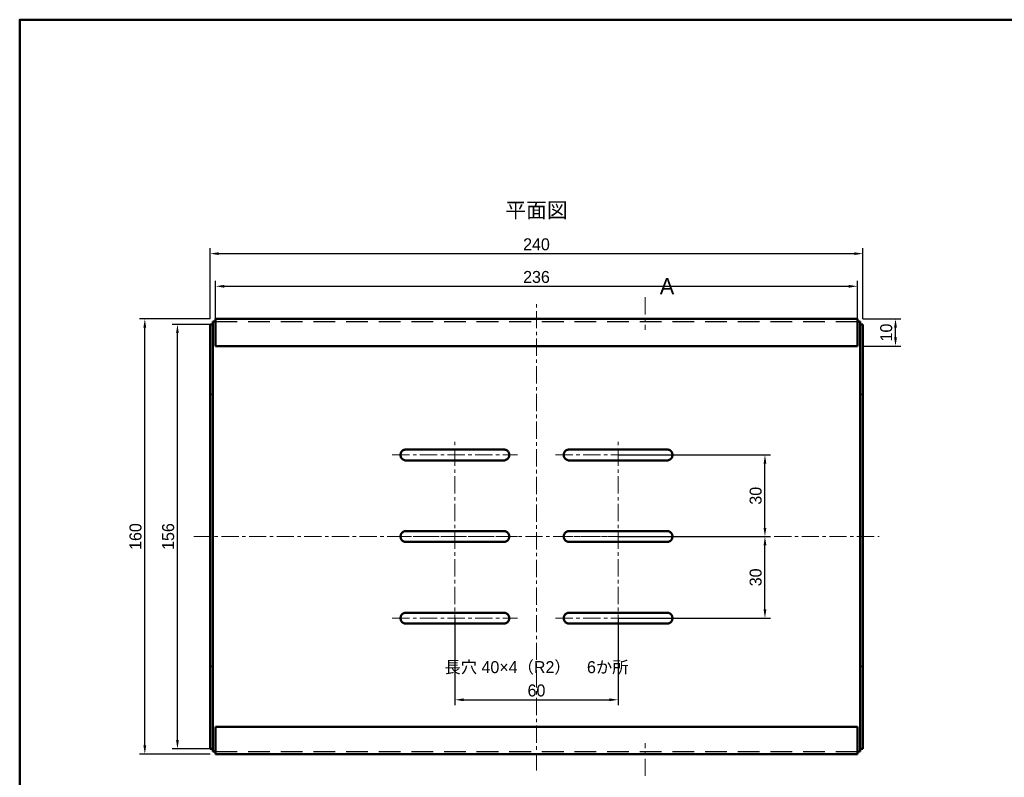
# Model space of a CAD drawing. Header units: millimetres. Extents: x 20 to 820, y 20 to 574.
# Tile 2 of 5: x 20 to 382, y 296 to 574. Entities that reach past the tile are written whole.
import ezdxf
from ezdxf.enums import TextEntityAlignment as Align

# ---------------------------------------------------------------- set-up
doc = ezdxf.new("R2010")
doc.units = ezdxf.units.MM
doc.header["$LTSCALE"] = 2
doc.linetypes.add('CENTER', pattern=[5.08, 3.175, -0.635, 0.635, -0.635])
doc.linetypes.add('HIDDEN', pattern=[6, 4, -2])
for name, color, linetype, lineweight in [('かくれ線', 8, 'Continuous', 25), ('中心線', 1, 'Continuous', 18), ('図枠', 7, 'Continuous', 50), ('外形線', 7, 'Continuous', 50), ('寸法', 2, 'Continuous', 13), ('文字', 7, 'Continuous', 18)]:
    doc.layers.add(name, color=color, linetype=linetype, lineweight=lineweight)
doc.styles.add('JP', font='ipag.ttf')
doc.styles.add('OpenSansCondensed-Light', font='OpenSansCondensed-Light.ttf')
doc.dimstyles.new('EZDXF', dxfattribs={"dimtxt": 0.25, "dimasz": 0.175, "dimexe": 0.375, "dimexo": 0.125, "dimgap": 0.1, "dimtad": 1, "dimlfac": 100, "dimzin": 12, "dimdsep": 46, "dimtxsty": 'OpenSansCondensed-Light', "dimblk": 'ARCHTICK', "dimcen": 2.5, "dimazin": 3, "dimtfac": 0.5, "dimtmove": 2, "dimatfit": 3})

# ---------------------------------------------------------------- blocks, each defined once
blk = doc.blocks.new('_CLOSEDFILLED')
at = {"color": 0, "linetype": 'BYBLOCK'}
blk.add_solid([(-1, 0.16), (0, 0), (-1, -0.16)], dxfattribs=at)
blk = doc.blocks.new('*D1')
for p, q in [((90, 464), (90, 490)), ((330, 464), (330, 490)), ((93.2, 488), (326.8, 488))]:
    blk.add_line(p, q)
at = {"layer": 'Defpoints'}
for p in [(90, 488), (90, 464), (330, 464)]:
    blk.add_point(p, dxfattribs=at)
at = {"layer": '寸法', "xscale": 3.2, "yscale": 3.2, "rotation": 180}
blk.add_blockref('_CLOSEDFILLED', (90, 488), dxfattribs=at)
at = {"layer": '寸法', "xscale": 3.2, "yscale": 3.2}
blk.add_blockref('_CLOSEDFILLED', (330, 488), dxfattribs=at)
at = {"layer": '寸法', "insert": (210, 491.4), "char_height": 4.4, "attachment_point": 5, "style": 'JP'}
blk.add_mtext('240', dxfattribs=at)
blk = doc.blocks.new('*D2')
for p, q in [((92, 464), (92, 478)), ((328, 464), (328, 478)), ((95.2, 476), (324.8, 476))]:
    blk.add_line(p, q)
at = {"layer": 'Defpoints'}
for p in [(92, 476), (92, 464), (328, 464)]:
    blk.add_point(p, dxfattribs=at)
at = {"layer": '寸法', "xscale": 3.2, "yscale": 3.2, "rotation": 180}
blk.add_blockref('_CLOSEDFILLED', (92, 476), dxfattribs=at)
at = {"layer": '寸法', "xscale": 3.2, "yscale": 3.2}
blk.add_blockref('_CLOSEDFILLED', (328, 476), dxfattribs=at)
at = {"layer": '寸法', "insert": (210, 479.4), "char_height": 4.4, "attachment_point": 5, "style": 'JP'}
blk.add_mtext('236', dxfattribs=at)
blk = doc.blocks.new('*D3')
for p, q in [((90, 464), (64, 464)), ((66, 307.2), (66, 460.8)), ((90, 304), (64, 304))]:
    blk.add_line(p, q)
at = {"layer": 'Defpoints'}
for p in [(90, 464), (66, 304), (90, 304)]:
    blk.add_point(p, dxfattribs=at)
at = {"layer": '寸法', "xscale": 3.2, "yscale": 3.2}
for p, rotation in [((66, 464), 90), ((66, 304), 270)]:
    blk.add_blockref('_CLOSEDFILLED', p, dxfattribs=dict(at, rotation=rotation))
at = {"layer": '寸法', "insert": (62.6, 384), "char_height": 4.4, "attachment_point": 5, "rotation": 90, "style": 'JP'}
blk.add_mtext('160', dxfattribs=at)
blk = doc.blocks.new('*D4')
for p, q in [((90, 462), (76, 462)), ((78, 309.2), (78, 458.8)), ((90, 306), (76, 306))]:
    blk.add_line(p, q)
at = {"layer": 'Defpoints'}
for p in [(90, 462), (78, 306), (90, 306)]:
    blk.add_point(p, dxfattribs=at)
at = {"layer": '寸法', "xscale": 3.2, "yscale": 3.2}
for p, rotation in [((78, 462), 90), ((78, 306), 270)]:
    blk.add_blockref('_CLOSEDFILLED', p, dxfattribs=dict(at, rotation=rotation))
at = {"layer": '寸法', "insert": (74.6, 384), "char_height": 4.4, "attachment_point": 5, "rotation": 90, "style": 'JP'}
blk.add_mtext('156', dxfattribs=at)
blk = doc.blocks.new('*D5')
for p, q in [((330, 464), (344, 464)), ((342, 457.2), (342, 460.8)), ((330, 454), (344, 454))]:
    blk.add_line(p, q)
at = {"layer": 'Defpoints'}
for p in [(330, 464), (330, 454), (342, 454)]:
    blk.add_point(p, dxfattribs=at)
at = {"layer": '寸法', "xscale": 3.2, "yscale": 3.2}
for p, rotation in [((342, 464), 90), ((342, 454), 270)]:
    blk.add_blockref('_CLOSEDFILLED', p, dxfattribs=dict(at, rotation=rotation))
at = {"layer": '寸法', "insert": (338.6, 459), "char_height": 4.4, "attachment_point": 5, "rotation": 90, "style": 'JP'}
blk.add_mtext('10', dxfattribs=at)
blk = doc.blocks.new('*D6')
for p, q in [((180, 354), (180, 322)), ((240, 354), (240, 322)), ((183.2, 324), (236.8, 324))]:
    blk.add_line(p, q)
at = {"layer": 'Defpoints'}
for p in [(180, 354), (240, 354), (180, 324)]:
    blk.add_point(p, dxfattribs=at)
at = {"layer": '寸法', "xscale": 3.2, "yscale": 3.2, "rotation": 180}
blk.add_blockref('_CLOSEDFILLED', (180, 324), dxfattribs=at)
at = {"layer": '寸法', "xscale": 3.2, "yscale": 3.2}
blk.add_blockref('_CLOSEDFILLED', (240, 324), dxfattribs=at)
at = {"layer": '寸法', "insert": (210, 327.4), "char_height": 4.4, "attachment_point": 5, "style": 'JP'}
blk.add_mtext('60', dxfattribs=at)
blk = doc.blocks.new('*D7')
for p, q in [((240, 384), (296, 384)), ((294, 357.2), (294, 380.8)), ((240, 354), (296, 354))]:
    blk.add_line(p, q)
at = {"layer": 'Defpoints'}
for p in [(240, 384), (240, 354), (294, 354)]:
    blk.add_point(p, dxfattribs=at)
at = {"layer": '寸法', "xscale": 3.2, "yscale": 3.2}
for p, rotation in [((294, 384), 90), ((294, 354), 270)]:
    blk.add_blockref('_CLOSEDFILLED', p, dxfattribs=dict(at, rotation=rotation))
at = {"layer": '寸法', "insert": (290.6, 369), "char_height": 4.4, "attachment_point": 5, "rotation": 90, "style": 'JP'}
blk.add_mtext('30', dxfattribs=at)
blk = doc.blocks.new('*D8')
for p, q in [((240, 414), (296, 414)), ((294, 387.2), (294, 410.8)), ((240, 384), (296, 384))]:
    blk.add_line(p, q)
at = {"layer": 'Defpoints'}
for p in [(240, 414), (240, 384), (294, 384)]:
    blk.add_point(p, dxfattribs=at)
at = {"layer": '寸法', "xscale": 3.2, "yscale": 3.2}
for p, rotation in [((294, 414), 90), ((294, 384), 270)]:
    blk.add_blockref('_CLOSEDFILLED', p, dxfattribs=dict(at, rotation=rotation))
at = {"layer": '寸法', "insert": (290.6, 399), "char_height": 4.4, "attachment_point": 5, "rotation": 90, "style": 'JP'}
blk.add_mtext('30', dxfattribs=at)

msp = doc.modelspace()

# ---------------------------------------------------------------- linework, layer by layer
at = {"layer": 'かくれ線', "linetype": 'HIDDEN'}
for points in [[(92, 464), (328, 464)], [(92, 463), (92, 464)], [(328, 463), (328, 464)], [(90, 462), (91, 462)], [(90, 306), (90, 462)], [(91, 463), (92, 463)], [(91, 462), (91, 463)], [(91, 306), (91, 462)], [(92, 463), (328, 463)], [(92, 463), (328, 463)], [(92, 454), (92, 463)], [(328, 463), (329, 463)], [(328, 454), (328, 463)], [(329, 462), (329, 463)], [(329, 306), (329, 462)], [(329, 462), (330, 462)], [(330, 306), (330, 462)], [(92, 454), (328, 454)], [(90, 436.25), (90, 436.0625), (90, 435.875), (90, 435.6875), (90, 435.5), (90, 435.3125), (90, 435.125), (90, 434.9375), (90, 434.75), (90, 434.5625), (90, 434.375), (90, 434.1875), (90, 434), (90, 433.8125), (90, 433.625), (90, 433.4375), (90, 433.25), (90, 433.0625), (90, 432.875), (90, 432.6875), (90, 432.5), (90, 432.3125), (90, 432.125), (90, 431.9375), (90, 431.75)], [(90, 431.75), (90, 431.9375), (90, 432.125), (90, 432.3125), (90, 432.5), (90, 432.6875), (90, 432.875), (90, 433.0625), (90, 433.25), (90, 433.4375), (90, 433.625), (90, 433.8125), (90, 434), (90, 434.1875), (90, 434.375), (90, 434.5625), (90, 434.75), (90, 434.9375), (90, 435.125), (90, 435.3125), (90, 435.5), (90, 435.6875), (90, 435.875), (90, 436.0625), (90, 436.25)], [(91, 436.25), (90, 436.25)], [(91, 436.25), (91, 436.0625), (91, 435.875), (91, 435.6875), (91, 435.5), (91, 435.3125), (91, 435.125), (91, 434.9375), (91, 434.75), (91, 434.5625), (91, 434.375), (91, 434.1875), (91, 434), (91, 433.8125), (91, 433.625), (91, 433.4375), (91, 433.25), (91, 433.0625), (91, 432.875), (91, 432.6875), (91, 432.5), (91, 432.3125), (91, 432.125), (91, 431.9375), (91, 431.75)], [(91, 431.75), (91, 431.9375), (91, 432.125), (91, 432.3125), (91, 432.5), (91, 432.6875), (91, 432.875), (91, 433.0625), (91, 433.25), (91, 433.4375), (91, 433.625), (91, 433.8125), (91, 434), (91, 434.1875), (91, 434.375), (91, 434.5625), (91, 434.75), (91, 434.9375), (91, 435.125), (91, 435.3125), (91, 435.5), (91, 435.6875), (91, 435.875), (91, 436.0625), (91, 436.25)], [(329, 436.25), (329, 436.0625), (329, 435.875), (329, 435.6875), (329, 435.5), (329, 435.3125), (329, 435.125), (329, 434.9375), (329, 434.75), (329, 434.5625), (329, 434.375), (329, 434.1875), (329, 434), (329, 433.8125), (329, 433.625), (329, 433.4375), (329, 433.25), (329, 433.0625), (329, 432.875), (329, 432.6875), (329, 432.5), (329, 432.3125), (329, 432.125), (329, 431.9375), (329, 431.75)], [(329, 431.75), (329, 431.9375), (329, 432.125), (329, 432.3125), (329, 432.5), (329, 432.6875), (329, 432.875), (329, 433.0625), (329, 433.25), (329, 433.4375), (329, 433.625), (329, 433.8125), (329, 434), (329, 434.1875), (329, 434.375), (329, 434.5625), (329, 434.75), (329, 434.9375), (329, 435.125), (329, 435.3125), (329, 435.5), (329, 435.6875), (329, 435.875), (329, 436.0625), (329, 436.25)], [(330, 436.25), (329, 436.25)], [(330, 436.25), (330, 436.0625), (330, 435.875), (330, 435.6875), (330, 435.5), (330, 435.3125), (330, 435.125), (330, 434.9375), (330, 434.75), (330, 434.5625), (330, 434.375), (330, 434.1875), (330, 434), (330, 433.8125), (330, 433.625), (330, 433.4375), (330, 433.25), (330, 433.0625), (330, 432.875), (330, 432.6875), (330, 432.5), (330, 432.3125), (330, 432.125), (330, 431.9375), (330, 431.75)], [(330, 431.75), (330, 431.9375), (330, 432.125), (330, 432.3125), (330, 432.5), (330, 432.6875), (330, 432.875), (330, 433.0625), (330, 433.25), (330, 433.4375), (330, 433.625), (330, 433.8125), (330, 434), (330, 434.1875), (330, 434.375), (330, 434.5625), (330, 434.75), (330, 434.9375), (330, 435.125), (330, 435.3125), (330, 435.5), (330, 435.6875), (330, 435.875), (330, 436.0625), (330, 436.25)], [(162, 412), (161.7389, 412.0171), (161.4824, 412.0681), (161.2346, 412.1522), (161, 412.2679), (160.7825, 412.4133), (160.5858, 412.5858), (160.4133, 412.7825), (160.2679, 413), (160.1522, 413.2346), (160.0681, 413.4824), (160.0171, 413.7389), (160, 414), (160.0171, 414.2611), (160.0681, 414.5176), (160.1522, 414.7654), (160.2679, 415), (160.4133, 415.2175), (160.5858, 415.4142), (160.7825, 415.5867), (161, 415.7321), (161.2346, 415.8478), (161.4824, 415.9319), (161.7389, 415.9829), (162, 416)], [(162, 416), (198, 416)], [(198, 416), (198.2611, 415.9829), (198.5176, 415.9319), (198.7654, 415.8478), (199, 415.7321), (199.2175, 415.5867), (199.4142, 415.4142), (199.5867, 415.2175), (199.7321, 415), (199.8478, 414.7654), (199.9319, 414.5176), (199.9829, 414.2611), (200, 414), (199.9829, 413.7389), (199.9319, 413.4824), (199.8478, 413.2346), (199.7321, 413), (199.5867, 412.7825), (199.4142, 412.5858), (199.2175, 412.4133), (199, 412.2679), (198.7654, 412.1522), (198.5176, 412.0681), (198.2611, 412.0171), (198, 412)], [(222, 412), (221.7389, 412.0171), (221.4824, 412.0681), (221.2346, 412.1522), (221, 412.2679), (220.7825, 412.4133), (220.5858, 412.5858), (220.4133, 412.7825), (220.2679, 413), (220.1522, 413.2346), (220.0681, 413.4824), (220.0171, 413.7389), (220, 414), (220.0171, 414.2611), (220.0681, 414.5176), (220.1522, 414.7654), (220.2679, 415), (220.4133, 415.2175), (220.5858, 415.4142), (220.7825, 415.5867), (221, 415.7321), (221.2346, 415.8478), (221.4824, 415.9319), (221.7389, 415.9829), (222, 416)], [(222, 416), (258, 416)], [(258, 416), (258.2611, 415.9829), (258.5176, 415.9319), (258.7654, 415.8478), (259, 415.7321), (259.2175, 415.5867), (259.4142, 415.4142), (259.5867, 415.2175), (259.7321, 415), (259.8478, 414.7654), (259.9319, 414.5176), (259.9829, 414.2611), (260, 414), (259.9829, 413.7389), (259.9319, 413.4824), (259.8478, 413.2346), (259.7321, 413), (259.5867, 412.7825), (259.4142, 412.5858), (259.2175, 412.4133), (259, 412.2679), (258.7654, 412.1522), (258.5176, 412.0681), (258.2611, 412.0171), (258, 412)], [(198, 412), (162, 412)], [(258, 412), (222, 412)], [(162, 382), (161.7389, 382.0171), (161.4824, 382.0681), (161.2346, 382.1522), (161, 382.2679), (160.7825, 382.4133), (160.5858, 382.5858), (160.4133, 382.7825), (160.2679, 383), (160.1522, 383.2346), (160.0681, 383.4824), (160.0171, 383.7389), (160, 384), (160.0171, 384.2611), (160.0681, 384.5176), (160.1522, 384.7654), (160.2679, 385), (160.4133, 385.2175), (160.5858, 385.4142), (160.7825, 385.5867), (161, 385.7321), (161.2346, 385.8478), (161.4824, 385.9319), (161.7389, 385.9829), (162, 386)], [(162, 386), (198, 386)], [(198, 386), (198.2611, 385.9829), (198.5176, 385.9319), (198.7654, 385.8478), (199, 385.7321), (199.2175, 385.5867), (199.4142, 385.4142), (199.5867, 385.2175), (199.7321, 385), (199.8478, 384.7654), (199.9319, 384.5176), (199.9829, 384.2611), (200, 384), (199.9829, 383.7389), (199.9319, 383.4824), (199.8478, 383.2346), (199.7321, 383), (199.5867, 382.7825), (199.4142, 382.5858), (199.2175, 382.4133), (199, 382.2679), (198.7654, 382.1522), (198.5176, 382.0681), (198.2611, 382.0171), (198, 382)], [(222, 382), (221.7389, 382.0171), (221.4824, 382.0681), (221.2346, 382.1522), (221, 382.2679), (220.7825, 382.4133), (220.5858, 382.5858), (220.4133, 382.7825), (220.2679, 383), (220.1522, 383.2346), (220.0681, 383.4824), (220.0171, 383.7389), (220, 384), (220.0171, 384.2611), (220.0681, 384.5176), (220.1522, 384.7654), (220.2679, 385), (220.4133, 385.2175), (220.5858, 385.4142), (220.7825, 385.5867), (221, 385.7321), (221.2346, 385.8478), (221.4824, 385.9319), (221.7389, 385.9829), (222, 386)], [(222, 386), (258, 386)], [(258, 386), (258.2611, 385.9829), (258.5176, 385.9319), (258.7654, 385.8478), (259, 385.7321), (259.2175, 385.5867), (259.4142, 385.4142), (259.5867, 385.2175), (259.7321, 385), (259.8478, 384.7654), (259.9319, 384.5176), (259.9829, 384.2611), (260, 384), (259.9829, 383.7389), (259.9319, 383.4824), (259.8478, 383.2346), (259.7321, 383), (259.5867, 382.7825), (259.4142, 382.5858), (259.2175, 382.4133), (259, 382.2679), (258.7654, 382.1522), (258.5176, 382.0681), (258.2611, 382.0171), (258, 382)], [(198, 382), (162, 382)], [(258, 382), (222, 382)], [(162, 352), (161.7389, 352.0171), (161.4824, 352.0681), (161.2346, 352.1522), (161, 352.2679), (160.7825, 352.4133), (160.5858, 352.5858), (160.4133, 352.7825), (160.2679, 353), (160.1522, 353.2346), (160.0681, 353.4824), (160.0171, 353.7389), (160, 354), (160.0171, 354.2611), (160.0681, 354.5176), (160.1522, 354.7654), (160.2679, 355), (160.4133, 355.2175), (160.5858, 355.4142), (160.7825, 355.5867), (161, 355.7321), (161.2346, 355.8478), (161.4824, 355.9319), (161.7389, 355.9829), (162, 356)], [(162, 356), (198, 356)], [(198, 356), (198.2611, 355.9829), (198.5176, 355.9319), (198.7654, 355.8478), (199, 355.7321), (199.2175, 355.5867), (199.4142, 355.4142), (199.5867, 355.2175), (199.7321, 355), (199.8478, 354.7654), (199.9319, 354.5176), (199.9829, 354.2611), (200, 354), (199.9829, 353.7389), (199.9319, 353.4824), (199.8478, 353.2346), (199.7321, 353), (199.5867, 352.7825), (199.4142, 352.5858), (199.2175, 352.4133), (199, 352.2679), (198.7654, 352.1522), (198.5176, 352.0681), (198.2611, 352.0171), (198, 352)], [(222, 352), (221.7389, 352.0171), (221.4824, 352.0681), (221.2346, 352.1522), (221, 352.2679), (220.7825, 352.4133), (220.5858, 352.5858), (220.4133, 352.7825), (220.2679, 353), (220.1522, 353.2346), (220.0681, 353.4824), (220.0171, 353.7389), (220, 354), (220.0171, 354.2611), (220.0681, 354.5176), (220.1522, 354.7654), (220.2679, 355), (220.4133, 355.2175), (220.5858, 355.4142), (220.7825, 355.5867), (221, 355.7321), (221.2346, 355.8478), (221.4824, 355.9319), (221.7389, 355.9829), (222, 356)], [(222, 356), (258, 356)], [(258, 356), (258.2611, 355.9829), (258.5176, 355.9319), (258.7654, 355.8478), (259, 355.7321), (259.2175, 355.5867), (259.4142, 355.4142), (259.5867, 355.2175), (259.7321, 355), (259.8478, 354.7654), (259.9319, 354.5176), (259.9829, 354.2611), (260, 354), (259.9829, 353.7389), (259.9319, 353.4824), (259.8478, 353.2346), (259.7321, 353), (259.5867, 352.7825), (259.4142, 352.5858), (259.2175, 352.4133), (259, 352.2679), (258.7654, 352.1522), (258.5176, 352.0681), (258.2611, 352.0171), (258, 352)], [(198, 352), (162, 352)], [(258, 352), (222, 352)], [(90, 336.25), (90, 336.0625), (90, 335.875), (90, 335.6875), (90, 335.5), (90, 335.3125), (90, 335.125), (90, 334.9375), (90, 334.75), (90, 334.5625), (90, 334.375), (90, 334.1875), (90, 334), (90, 333.8125), (90, 333.625), (90, 333.4375), (90, 333.25), (90, 333.0625), (90, 332.875), (90, 332.6875), (90, 332.5), (90, 332.3125), (90, 332.125), (90, 331.9375), (90, 331.75)], [(90, 331.75), (90, 331.9375), (90, 332.125), (90, 332.3125), (90, 332.5), (90, 332.6875), (90, 332.875), (90, 333.0625), (90, 333.25), (90, 333.4375), (90, 333.625), (90, 333.8125), (90, 334), (90, 334.1875), (90, 334.375), (90, 334.5625), (90, 334.75), (90, 334.9375), (90, 335.125), (90, 335.3125), (90, 335.5), (90, 335.6875), (90, 335.875), (90, 336.0625), (90, 336.25)], [(91, 336.25), (90, 336.25)], [(91, 336.25), (91, 336.0625), (91, 335.875), (91, 335.6875), (91, 335.5), (91, 335.3125), (91, 335.125), (91, 334.9375), (91, 334.75), (91, 334.5625), (91, 334.375), (91, 334.1875), (91, 334), (91, 333.8125), (91, 333.625), (91, 333.4375), (91, 333.25), (91, 333.0625), (91, 332.875), (91, 332.6875), (91, 332.5), (91, 332.3125), (91, 332.125), (91, 331.9375), (91, 331.75)], [(91, 331.75), (91, 331.9375), (91, 332.125), (91, 332.3125), (91, 332.5), (91, 332.6875), (91, 332.875), (91, 333.0625), (91, 333.25), (91, 333.4375), (91, 333.625), (91, 333.8125), (91, 334), (91, 334.1875), (91, 334.375), (91, 334.5625), (91, 334.75), (91, 334.9375), (91, 335.125), (91, 335.3125), (91, 335.5), (91, 335.6875), (91, 335.875), (91, 336.0625), (91, 336.25)], [(329, 336.25), (329, 336.0625), (329, 335.875), (329, 335.6875), (329, 335.5), (329, 335.3125), (329, 335.125), (329, 334.9375), (329, 334.75), (329, 334.5625), (329, 334.375), (329, 334.1875), (329, 334), (329, 333.8125), (329, 333.625), (329, 333.4375), (329, 333.25), (329, 333.0625), (329, 332.875), (329, 332.6875), (329, 332.5), (329, 332.3125), (329, 332.125), (329, 331.9375), (329, 331.75)], [(329, 331.75), (329, 331.9375), (329, 332.125), (329, 332.3125), (329, 332.5), (329, 332.6875), (329, 332.875), (329, 333.0625), (329, 333.25), (329, 333.4375), (329, 333.625), (329, 333.8125), (329, 334), (329, 334.1875), (329, 334.375), (329, 334.5625), (329, 334.75), (329, 334.9375), (329, 335.125), (329, 335.3125), (329, 335.5), (329, 335.6875), (329, 335.875), (329, 336.0625), (329, 336.25)], [(330, 336.25), (329, 336.25)], [(330, 336.25), (330, 336.0625), (330, 335.875), (330, 335.6875), (330, 335.5), (330, 335.3125), (330, 335.125), (330, 334.9375), (330, 334.75), (330, 334.5625), (330, 334.375), (330, 334.1875), (330, 334), (330, 333.8125), (330, 333.625), (330, 333.4375), (330, 333.25), (330, 333.0625), (330, 332.875), (330, 332.6875), (330, 332.5), (330, 332.3125), (330, 332.125), (330, 331.9375), (330, 331.75)], [(330, 331.75), (330, 331.9375), (330, 332.125), (330, 332.3125), (330, 332.5), (330, 332.6875), (330, 332.875), (330, 333.0625), (330, 333.25), (330, 333.4375), (330, 333.625), (330, 333.8125), (330, 334), (330, 334.1875), (330, 334.375), (330, 334.5625), (330, 334.75), (330, 334.9375), (330, 335.125), (330, 335.3125), (330, 335.5), (330, 335.6875), (330, 335.875), (330, 336.0625), (330, 336.25)], [(92, 305), (92, 314)], [(92, 314), (328, 314)], [(328, 305), (328, 314)], [(90, 306), (91, 306)], [(91, 305), (91, 306)], [(91, 305), (92, 305)], [(92, 305), (328, 305)], [(92, 304), (92, 305)], [(92, 305), (328, 305)], [(328, 304), (328, 305)], [(328, 305), (329, 305)], [(329, 305), (329, 306)], [(329, 306), (330, 306)], [(92, 304), (328, 304)]]:
    msp.add_lwpolyline(points, dxfattribs=at)
at = {"layer": '中心線', "linetype": 'CENTER'}
for p, q in [((250, 472), (250, 460)), ((210, 298), (210, 470)), ((180, 349), (180, 419)), ((240, 349), (240, 419)), ((157, 414), (203, 414)), ((217, 414), (263, 414)), ((84, 384), (336, 384)), ((157, 384), (203, 384)), ((217, 384), (263, 384)), ((157, 354), (203, 354)), ((217, 354), (263, 354)), ((250, 296), (250, 308))]:
    msp.add_line(p, q, dxfattribs=at)
at = {"layer": '図枠'}
msp.add_lwpolyline([(20, 20), (820, 20), (820, 574), (20, 574)], close=True, dxfattribs=at)
at = {"layer": '外形線'}
for points in [[(92, 464), (328, 464)], [(92, 454), (92, 464)], [(328, 464), (328, 454)], [(90, 306), (90, 462)], [(90, 462), (91, 462)], [(91, 462), (91, 463)], [(91, 463), (92, 463)], [(91, 306), (91, 462)], [(328, 463), (329, 463)], [(329, 462), (329, 463)], [(329, 306), (329, 462)], [(329, 462), (330, 462)], [(330, 306), (330, 462)], [(92, 454), (328, 454)], [(162, 412), (161.7389, 412.0171), (161.4824, 412.0681), (161.2346, 412.1522), (161, 412.2679), (160.7825, 412.4133), (160.5858, 412.5858), (160.4133, 412.7825), (160.2679, 413), (160.1522, 413.2346), (160.0681, 413.4824), (160.0171, 413.7389), (160, 414), (160.0171, 414.2611), (160.0681, 414.5176), (160.1522, 414.7654), (160.2679, 415), (160.4133, 415.2175), (160.5858, 415.4142), (160.7825, 415.5867), (161, 415.7321), (161.2346, 415.8478), (161.4824, 415.9319), (161.7389, 415.9829), (162, 416)], [(162, 416), (198, 416)], [(198, 416), (198.2611, 415.9829), (198.5176, 415.9319), (198.7654, 415.8478), (199, 415.7321), (199.2175, 415.5867), (199.4142, 415.4142), (199.5867, 415.2175), (199.7321, 415), (199.8478, 414.7654), (199.9319, 414.5176), (199.9829, 414.2611), (200, 414), (199.9829, 413.7389), (199.9319, 413.4824), (199.8478, 413.2346), (199.7321, 413), (199.5867, 412.7825), (199.4142, 412.5858), (199.2175, 412.4133), (199, 412.2679), (198.7654, 412.1522), (198.5176, 412.0681), (198.2611, 412.0171), (198, 412)], [(222, 412), (221.7389, 412.0171), (221.4824, 412.0681), (221.2346, 412.1522), (221, 412.2679), (220.7825, 412.4133), (220.5858, 412.5858), (220.4133, 412.7825), (220.2679, 413), (220.1522, 413.2346), (220.0681, 413.4824), (220.0171, 413.7389), (220, 414), (220.0171, 414.2611), (220.0681, 414.5176), (220.1522, 414.7654), (220.2679, 415), (220.4133, 415.2175), (220.5858, 415.4142), (220.7825, 415.5867), (221, 415.7321), (221.2346, 415.8478), (221.4824, 415.9319), (221.7389, 415.9829), (222, 416)], [(222, 416), (258, 416)], [(258, 416), (258.2611, 415.9829), (258.5176, 415.9319), (258.7654, 415.8478), (259, 415.7321), (259.2175, 415.5867), (259.4142, 415.4142), (259.5867, 415.2175), (259.7321, 415), (259.8478, 414.7654), (259.9319, 414.5176), (259.9829, 414.2611), (260, 414), (259.9829, 413.7389), (259.9319, 413.4824), (259.8478, 413.2346), (259.7321, 413), (259.5867, 412.7825), (259.4142, 412.5858), (259.2175, 412.4133), (259, 412.2679), (258.7654, 412.1522), (258.5176, 412.0681), (258.2611, 412.0171), (258, 412)], [(198, 412), (162, 412)], [(258, 412), (222, 412)], [(162, 382), (161.7389, 382.0171), (161.4824, 382.0681), (161.2346, 382.1522), (161, 382.2679), (160.7825, 382.4133), (160.5858, 382.5858), (160.4133, 382.7825), (160.2679, 383), (160.1522, 383.2346), (160.0681, 383.4824), (160.0171, 383.7389), (160, 384), (160.0171, 384.2611), (160.0681, 384.5176), (160.1522, 384.7654), (160.2679, 385), (160.4133, 385.2175), (160.5858, 385.4142), (160.7825, 385.5867), (161, 385.7321), (161.2346, 385.8478), (161.4824, 385.9319), (161.7389, 385.9829), (162, 386)], [(162, 386), (198, 386)], [(198, 386), (198.2611, 385.9829), (198.5176, 385.9319), (198.7654, 385.8478), (199, 385.7321), (199.2175, 385.5867), (199.4142, 385.4142), (199.5867, 385.2175), (199.7321, 385), (199.8478, 384.7654), (199.9319, 384.5176), (199.9829, 384.2611), (200, 384), (199.9829, 383.7389), (199.9319, 383.4824), (199.8478, 383.2346), (199.7321, 383), (199.5867, 382.7825), (199.4142, 382.5858), (199.2175, 382.4133), (199, 382.2679), (198.7654, 382.1522), (198.5176, 382.0681), (198.2611, 382.0171), (198, 382)], [(222, 382), (221.7389, 382.0171), (221.4824, 382.0681), (221.2346, 382.1522), (221, 382.2679), (220.7825, 382.4133), (220.5858, 382.5858), (220.4133, 382.7825), (220.2679, 383), (220.1522, 383.2346), (220.0681, 383.4824), (220.0171, 383.7389), (220, 384), (220.0171, 384.2611), (220.0681, 384.5176), (220.1522, 384.7654), (220.2679, 385), (220.4133, 385.2175), (220.5858, 385.4142), (220.7825, 385.5867), (221, 385.7321), (221.2346, 385.8478), (221.4824, 385.9319), (221.7389, 385.9829), (222, 386)], [(222, 386), (258, 386)], [(258, 386), (258.2611, 385.9829), (258.5176, 385.9319), (258.7654, 385.8478), (259, 385.7321), (259.2175, 385.5867), (259.4142, 385.4142), (259.5867, 385.2175), (259.7321, 385), (259.8478, 384.7654), (259.9319, 384.5176), (259.9829, 384.2611), (260, 384), (259.9829, 383.7389), (259.9319, 383.4824), (259.8478, 383.2346), (259.7321, 383), (259.5867, 382.7825), (259.4142, 382.5858), (259.2175, 382.4133), (259, 382.2679), (258.7654, 382.1522), (258.5176, 382.0681), (258.2611, 382.0171), (258, 382)], [(198, 382), (162, 382)], [(258, 382), (222, 382)], [(162, 352), (161.7389, 352.0171), (161.4824, 352.0681), (161.2346, 352.1522), (161, 352.2679), (160.7825, 352.4133), (160.5858, 352.5858), (160.4133, 352.7825), (160.2679, 353), (160.1522, 353.2346), (160.0681, 353.4824), (160.0171, 353.7389), (160, 354), (160.0171, 354.2611), (160.0681, 354.5176), (160.1522, 354.7654), (160.2679, 355), (160.4133, 355.2175), (160.5858, 355.4142), (160.7825, 355.5867), (161, 355.7321), (161.2346, 355.8478), (161.4824, 355.9319), (161.7389, 355.9829), (162, 356)], [(162, 356), (198, 356)], [(198, 356), (198.2611, 355.9829), (198.5176, 355.9319), (198.7654, 355.8478), (199, 355.7321), (199.2175, 355.5867), (199.4142, 355.4142), (199.5867, 355.2175), (199.7321, 355), (199.8478, 354.7654), (199.9319, 354.5176), (199.9829, 354.2611), (200, 354), (199.9829, 353.7389), (199.9319, 353.4824), (199.8478, 353.2346), (199.7321, 353), (199.5867, 352.7825), (199.4142, 352.5858), (199.2175, 352.4133), (199, 352.2679), (198.7654, 352.1522), (198.5176, 352.0681), (198.2611, 352.0171), (198, 352)], [(222, 352), (221.7389, 352.0171), (221.4824, 352.0681), (221.2346, 352.1522), (221, 352.2679), (220.7825, 352.4133), (220.5858, 352.5858), (220.4133, 352.7825), (220.2679, 353), (220.1522, 353.2346), (220.0681, 353.4824), (220.0171, 353.7389), (220, 354), (220.0171, 354.2611), (220.0681, 354.5176), (220.1522, 354.7654), (220.2679, 355), (220.4133, 355.2175), (220.5858, 355.4142), (220.7825, 355.5867), (221, 355.7321), (221.2346, 355.8478), (221.4824, 355.9319), (221.7389, 355.9829), (222, 356)], [(222, 356), (258, 356)], [(258, 356), (258.2611, 355.9829), (258.5176, 355.9319), (258.7654, 355.8478), (259, 355.7321), (259.2175, 355.5867), (259.4142, 355.4142), (259.5867, 355.2175), (259.7321, 355), (259.8478, 354.7654), (259.9319, 354.5176), (259.9829, 354.2611), (260, 354), (259.9829, 353.7389), (259.9319, 353.4824), (259.8478, 353.2346), (259.7321, 353), (259.5867, 352.7825), (259.4142, 352.5858), (259.2175, 352.4133), (259, 352.2679), (258.7654, 352.1522), (258.5176, 352.0681), (258.2611, 352.0171), (258, 352)], [(198, 352), (162, 352)], [(258, 352), (222, 352)], [(92, 304), (92, 314)], [(92, 314), (328, 314)], [(328, 314), (328, 304)], [(90, 306), (91, 306)], [(91, 305), (91, 306)], [(91, 305), (92, 305)], [(328, 305), (329, 305)], [(329, 305), (329, 306)], [(329, 306), (330, 306)], [(92, 304), (328, 304)]]:
    msp.add_lwpolyline(points, dxfattribs=at)

# ---------------------------------------------------------------- texts
at = {"layer": '文字', "style": 'JP'}
for s, height, p in [('平面図', 5.6, (210, 504)), ('A', 6, (258, 476)), ('長穴 40×4（R2）\u30006か所', 4.4, (210, 336))]:
    msp.add_text(s, height=height, dxfattribs=at).set_placement(p, align=Align.MIDDLE_CENTER)

# ---------------------------------------------------------------- dimensions: what is measured, and where the dimension line sits
at = {"layer": '寸法'}
for base, p1, p2, text, picture, middle in [((90, 488), (90, 464), (330, 464), '240', '*D1', (210, 491.4)), ((92, 476), (92, 464), (328, 464), '236', '*D2', (210, 479.4)), ((180, 324), (180, 354), (240, 354), '60', '*D6', (210, 327.4))]:
    dim = msp.add_linear_dim(base=base, p1=p1, p2=p2, text=text, dimstyle='EZDXF', override={"dimtxt": 4.4, "dimasz": 3.2, "dimexe": 2, "dimexo": 0, "dimgap": 1.2, "dimtad": 1, "dimdec": 1, "dimzin": 8, "dimtxsty": 'JP', "dimtsz": 0, "dimlwd": -1, "dimlwe": -1}, dxfattribs=at)
    dim.commit()
    dim.dimension.update_dxf_attribs({"geometry": picture, "text_midpoint": middle})
for base, p1, p2, text, picture, middle in [((66, 304), (90, 304), (90, 464), '160', '*D3', (62.6, 384)), ((342, 454), (330, 454), (330, 464), '10', '*D5', (338.6, 459)), ((78, 306), (90, 306), (90, 462), '156', '*D4', (74.6, 384)), ((294, 384), (240, 384), (240, 414), '30', '*D8', (290.6, 399)), ((294, 354), (240, 354), (240, 384), '30', '*D7', (290.6, 369))]:
    dim = msp.add_linear_dim(base=base, p1=p1, p2=p2, angle=90, text=text, dimstyle='EZDXF', override={"dimtxt": 4.4, "dimasz": 3.2, "dimexe": 2, "dimexo": 0, "dimgap": 1.2, "dimtad": 1, "dimdec": 1, "dimzin": 8, "dimtxsty": 'JP', "dimtsz": 0, "dimlwd": -1, "dimlwe": -1}, dxfattribs=at)
    dim.commit()
    dim.dimension.update_dxf_attribs({"geometry": picture, "text_midpoint": middle})

doc.saveas('drawing.dxf')
